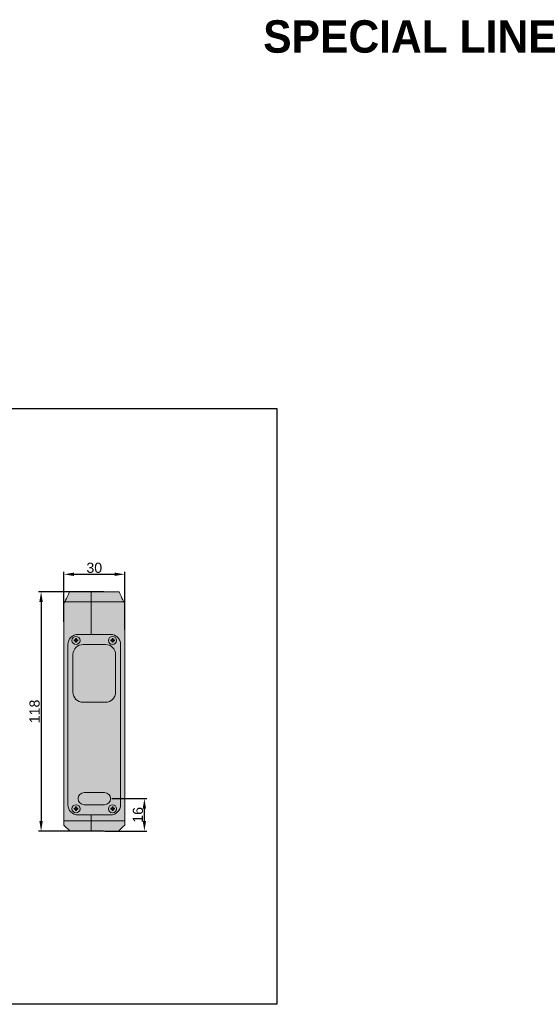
# Model space of a CAD drawing. Header units: millimetres. Extents: x 1690 to 10670, y 1931 to 4673.
# Tile 2 of 48: x 1994 to 2250, y 3113 to 3598. Entities that reach past the tile are written whole.
import ezdxf

# ---------------------------------------------------------------- set-up
doc = ezdxf.new("R2010")
doc.units = ezdxf.units.MM
doc.styles.get("Standard").update_dxf_attribs({"font": 'arial.ttf'})
doc.dimstyles.new('ISO-25', dxfattribs={"dimtxt": 2.5, "dimasz": 2.5, "dimexe": 1.25, "dimexo": 0.625, "dimtad": 1, "dimdec": 0, "dimtxsty": 'Standard', "dimcen": 2.5, "dimadec": 0, "dimazin": 0, "dimtfac": 1, "dimtdec": 0, "dimtmove": 0, "dimatfit": 3, "dimfxl": 0, "dimarcsym": 0})

# ---------------------------------------------------------------- blocks, each defined once
blk = doc.blocks.new('*D125')
at = {"color": 0, "lineweight": -2, "transparency": 16777216}
for p, q in [((2035.64, 3316.07), (2003.44, 3316.07)), ((2004.69, 3311.07), (2004.69, 3203.07)), ((2035.54, 3198.07), (2003.44, 3198.07))]:
    blk.add_line(p, q, dxfattribs=at)
at = {"color": 0, "transparency": 16777216}
for points in [[(2003.85, 3311.07), (2005.52, 3311.07), (2004.69, 3316.07)], [(2003.85, 3203.07), (2005.52, 3203.07), (2004.69, 3198.07)]]:
    blk.add_solid(points, dxfattribs=at)
at = {"layer": 'Defpoints', "color": 0, "transparency": 16777216}
for p in [(2036.27, 3316.07), (2004.69, 3198.07), (2036.17, 3198.07)]:
    blk.add_point(p, dxfattribs=at)
at = {"color": 0, "transparency": 16777216, "insert": (2001.51, 3257.07), "char_height": 5, "attachment_point": 5, "rotation": 90}
blk.add_mtext('118', dxfattribs=at)
blk = doc.blocks.new('*D126')
at = {"color": 0, "lineweight": -2, "transparency": 16777216}
for p, q in [((2015.92, 3301.25), (2015.92, 3325.94)), ((2045.92, 3297.44), (2045.92, 3325.94)), ((2020.92, 3324.69), (2040.92, 3324.69))]:
    blk.add_line(p, q, dxfattribs=at)
at = {"color": 0, "transparency": 16777216}
for points in [[(2020.92, 3325.52), (2020.92, 3323.85), (2015.92, 3324.69)], [(2040.92, 3325.52), (2040.92, 3323.85), (2045.92, 3324.69)]]:
    blk.add_solid(points, dxfattribs=at)
at = {"layer": 'Defpoints', "color": 0, "transparency": 16777216}
for p in [(2045.92, 3324.69), (2015.92, 3300.62), (2045.92, 3296.81)]:
    blk.add_point(p, dxfattribs=at)
at = {"color": 0, "transparency": 16777216, "insert": (2030.92, 3327.87), "char_height": 5, "attachment_point": 5}
blk.add_mtext('30', dxfattribs=at)
blk = doc.blocks.new('*D199')
at = {"color": 0, "lineweight": -2, "transparency": 16777216}
for p, q in [((2039.54, 3214.07), (2056.88, 3214.07)), ((2055.63, 3203.07), (2055.63, 3209.07)), ((2036.17, 3198.07), (2056.88, 3198.07))]:
    blk.add_line(p, q, dxfattribs=at)
at = {"color": 0, "transparency": 16777216}
for points in [[(2054.8, 3209.07), (2056.47, 3209.07), (2055.63, 3214.07)], [(2054.8, 3203.07), (2056.47, 3203.07), (2055.63, 3198.07)]]:
    blk.add_solid(points, dxfattribs=at)
at = {"layer": 'Defpoints', "color": 0, "transparency": 16777216}
for p in [(2038.92, 3214.07), (2055.63, 3214.07), (2035.54, 3198.07)]:
    blk.add_point(p, dxfattribs=at)
at = {"color": 0, "transparency": 16777216, "insert": (2052.45, 3206.07), "char_height": 5, "attachment_point": 5, "rotation": 90}
blk.add_mtext('16', dxfattribs=at)

msp = doc.modelspace()

# ---------------------------------------------------------------- hatches: boundary and pattern name
h = msp.add_hatch(color=254)
h.dxf.hatch_style = 1
h.paths.add_polyline_path([(2044.16, 3313.84), (2043.8, 3314.6), (2043.51, 3315.22), (2043.3, 3315.69), (2043.16, 3315.97), (2043.12, 3316.07), (2029.42, 3316.07), (2029.42, 3311.07), (2045.45, 3311.07), (2045, 3312.04), (2044.56, 3312.98)])
h.paths.add_polyline_path([(2029.42, 3316.06), (2028.62, 3316.06), (2018.72, 3316.07), (2018.68, 3315.99), (2018.57, 3315.77), (2018.4, 3315.4), (2018.17, 3314.9), (2017.88, 3314.28), (2017.55, 3313.57), (2017.18, 3312.78), (2016.79, 3311.94), (2016.38, 3311.07), (2029.42, 3311.07)])
h = msp.add_hatch(color=254)
h.dxf.hatch_style = 1
h.paths.add_polyline_path([(2045.92, 3310.07), (2045.45, 3311.07), (2029.42, 3311.07), (2029.42, 3295.07), (2038.92, 3295.07, -0.414051), (2043.92, 3290.07), (2043.92, 3211.07, -0.414262), (2038.92, 3206.07), (2029.42, 3206.07), (2029.42, 3203.07), (2045.92, 3203.07)])
h.paths.add_polyline_path([(2029.42, 3311.07), (2016.38, 3311.07), (2015.92, 3310.07), (2015.92, 3203.07), (2029.42, 3203.07), (2029.42, 3206.07), (2022.92, 3206.07, -0.414329), (2017.92, 3211.07), (2017.92, 3211.07), (2017.92, 3290.07, -0.414214), (2022.92, 3295.07), (2022.92, 3295.07), (2029.42, 3295.07)])
h = msp.add_hatch(color=254)
h.dxf.hatch_style = 1
h.paths.add_polyline_path([(2043.92, 3290.07, 0.414051), (2038.92, 3295.07), (2029.42, 3295.07), (2022.92, 3295.07, 0.414214), (2017.92, 3290.07), (2017.92, 3211.07, 0.414329), (2022.92, 3206.07), (2029.42, 3206.07), (2038.92, 3206.07, 0.414262), (2043.92, 3211.07)])
h.paths.add_polyline_path([(2025.42, 3261.57, -0.414258), (2020.42, 3266.57), (2020.42, 3285.07, -0.414006), (2025.41, 3290.07), (2036.41, 3290.07, -0.41436), (2041.42, 3285.07), (2041.42, 3266.57, -0.41423), (2036.42, 3261.57)], flags=16)
h.paths.add_polyline_path([(2035.92, 3217.07, -1.000062), (2035.92, 3211.07), (2025.92, 3211.07, -0.999938), (2025.92, 3217.07)], flags=16)
h.paths.add_polyline_path([(2023.92, 3209.07, -1), (2019.92, 3209.07, -1)], flags=16)
h.paths.add_polyline_path([(2041.92, 3209.07, -1), (2037.92, 3209.07, -1)], flags=16)
h.paths.add_polyline_path([(2022.47, 3209.13), (2022.63, 3209.13), (2022.82, 3209.32), (2022.47, 3209.32)], flags=0)
h.paths.add_polyline_path([(2021.02, 3209.32), (2021.21, 3209.13), (2021.37, 3209.13), (2021.37, 3209.32)], flags=0)
h.paths.add_polyline_path([(2022.17, 3209.97), (2022.17, 3209.62), (2021.98, 3209.62), (2021.98, 3209.78), (2021.86, 3209.78), (2021.86, 3209.62), (2021.67, 3209.62), (2021.67, 3209.97)], flags=0)
h.paths.add_polyline_path([(2019.92, 3292.07, -1), (2023.92, 3292.07, -1)], flags=16)
h.paths.add_polyline_path([(2040.47, 3209.13), (2040.63, 3209.13), (2040.82, 3209.32), (2040.47, 3209.32)], flags=0)
h.paths.add_polyline_path([(2039.37, 3208.82), (2039.37, 3208.82), (2039.37, 3208.82, -0.41424), (2039.67, 3208.52), (2039.67, 3208.52), (2039.67, 3208.52, 0.414213)], flags=0)
h.paths.add_polyline_path([(2039.37, 3209.32), (2039.37, 3209.13, 0.414213), (2039.86, 3209.62), (2039.67, 3209.62, -0.414213)], flags=0)
h.paths.add_polyline_path([(2039.67, 3209.97), (2040.17, 3209.97), (2040.17, 3209.62), (2039.98, 3209.62), (2039.98, 3209.78), (2039.86, 3209.78)], flags=0)
h.paths.add_polyline_path([(2022.17, 3208.52), (2022.17, 3208.52), (2022.17, 3208.52, -0.4142), (2022.47, 3208.82), (2022.47, 3208.82), (2022.47, 3208.82, 0.414214)], flags=0)
h.paths.add_polyline_path([(2021.37, 3208.82), (2021.37, 3208.82), (2021.37, 3208.82, -0.414083), (2021.67, 3208.52), (2021.67, 3208.52), (2021.67, 3208.52, 0.414214)], flags=0)
h.paths.add_polyline_path([(2022.17, 3208.17), (2021.67, 3208.17), (2021.92, 3208.42)], flags=0)
h.paths.add_polyline_path([(2037.92, 3292.07, -1), (2041.92, 3292.07, -1)], flags=16)
h.paths.add_polyline_path([(2039.02, 3209.32), (2039.27, 3209.07), (2039.21, 3209.01), (2039.37, 3209.01, -0.414214), (2039.86, 3208.52), (2039.86, 3208.36), (2039.98, 3208.36), (2039.98, 3208.52, -0.414214), (2040.47, 3209.01), (2040.63, 3209.01), (2040.82, 3208.82), (2040.47, 3208.82, 0.414046), (2040.17, 3208.52), (2040.17, 3208.17), (2039.67, 3208.17), (2039.86, 3208.36), (2039.86, 3208.52, 0.414214), (2039.37, 3209.01), (2039.21, 3209.01), (2039.02, 3208.82)], flags=0)
h.paths.add_polyline_path([(2021.37, 3291.82), (2021.37, 3291.82), (2021.37, 3291.82, -0.414881), (2021.67, 3291.52), (2021.67, 3291.52), (2021.67, 3291.52, 0.414213)], flags=0)
h.paths.add_polyline_path([(2021.02, 3292.32), (2021.21, 3292.13), (2021.37, 3292.13), (2021.37, 3292.32)], flags=0)
h.paths.add_polyline_path([(2022.47, 3291.82), (2022.47, 3291.82), (2022.47, 3291.82, 0.414213), (2022.17, 3291.52), (2022.17, 3291.52), (2022.17, 3291.52, -0.413402)], flags=0)
h.paths.add_polyline_path([(2022.47, 3292.13), (2022.63, 3292.13), (2022.82, 3292.32), (2022.47, 3292.32)], flags=0)
h.paths.add_polyline_path([(2022.17, 3291.17), (2021.67, 3291.17), (2021.92, 3291.42)], flags=0)
h.paths.add_polyline_path([(2039.37, 3291.82), (2039.37, 3291.82), (2039.37, 3291.82, -0.415038), (2039.67, 3291.52), (2039.67, 3291.52), (2039.67, 3291.52, 0.414213)], flags=0)
h.paths.add_polyline_path([(2039.37, 3292.32), (2039.37, 3292.13, 0.414211), (2039.86, 3292.62), (2039.67, 3292.62, -0.41421)], flags=0)
h.paths.add_polyline_path([(2040.47, 3292.13), (2040.63, 3292.13), (2040.82, 3292.32), (2040.47, 3292.32)], flags=0)
h.paths.add_polyline_path([(2039.67, 3291.17), (2039.86, 3291.36), (2039.86, 3291.52, 0.414974), (2039.37, 3292.01), (2039.21, 3292.01), (2039.02, 3291.82), (2039.02, 3292.32), (2039.27, 3292.07), (2039.21, 3292.01), (2039.37, 3292.01, -0.414974), (2039.86, 3291.52), (2039.86, 3291.52), (2039.86, 3291.36), (2039.98, 3291.36), (2039.98, 3291.52), (2039.98, 3291.52, -0.413453), (2040.47, 3292.01), (2040.63, 3292.01), (2040.82, 3291.82), (2040.47, 3291.82, 0.413249), (2040.17, 3291.52), (2040.17, 3291.17)], flags=0)
h.paths.add_polyline_path([(2021.98, 3292.78), (2021.86, 3292.78), (2021.86, 3292.62), (2021.67, 3292.62), (2021.67, 3292.97), (2022.17, 3292.97), (2022.17, 3292.62), (2021.98, 3292.62)], flags=0)
h.paths.add_polyline_path([(2039.98, 3292.62), (2039.98, 3292.78), (2039.86, 3292.78), (2039.67, 3292.97), (2040.17, 3292.97), (2040.17, 3292.62)], flags=0)
h = msp.add_hatch(color=254)
h.dxf.hatch_style = 1
h.paths.add_polyline_path([(2037.92, 3292.07, 1), (2041.92, 3292.07, 1)])
h.paths.add_polyline_path([(2039.37, 3292.32), (2039.37, 3292.13, 0.414211), (2039.86, 3292.62), (2039.67, 3292.62, -0.41421)], flags=16)
h.paths.add_polyline_path([(2039.67, 3291.52), (2039.67, 3291.52), (2039.67, 3291.52, 0.414213), (2039.37, 3291.82), (2039.37, 3291.82), (2039.37, 3291.82, -0.415038)], flags=16)
h.paths.add_polyline_path([(2040.47, 3292.13), (2040.63, 3292.13), (2040.82, 3292.32), (2040.47, 3292.32)], flags=16)
h.paths.add_polyline_path([(2039.02, 3292.32), (2039.21, 3292.13), (2039.21, 3292.01), (2039.37, 3292.01, -0.414974), (2039.86, 3291.52), (2039.86, 3291.52), (2039.86, 3291.36), (2039.98, 3291.36), (2039.98, 3291.52), (2039.98, 3291.52, -0.413453), (2040.47, 3292.01), (2040.63, 3292.01), (2040.82, 3291.82), (2040.47, 3291.82, 0.413249), (2040.17, 3291.52), (2040.17, 3291.17), (2039.67, 3291.17), (2039.86, 3291.36), (2039.86, 3291.52, 0.414974), (2039.37, 3292.01), (2039.21, 3292.01), (2039.02, 3291.82)], flags=16)
h.paths.add_polyline_path([(2039.67, 3292.97), (2040.17, 3292.97), (2040.17, 3292.62), (2039.98, 3292.62), (2039.98, 3292.78), (2039.86, 3292.78)], flags=16)
h.paths.add_polyline_path([(2019.92, 3292.07, 1), (2023.92, 3292.07, 1)])
h.paths.add_polyline_path([(2022.47, 3292.13), (2022.63, 3292.13), (2022.82, 3292.32), (2022.47, 3292.32)], flags=16)
h.paths.add_polyline_path([(2021.02, 3292.32), (2021.21, 3292.13), (2021.37, 3292.13), (2021.37, 3292.32)], flags=16)
h.paths.add_polyline_path([(2021.67, 3292.97), (2022.17, 3292.97), (2022.17, 3292.62), (2021.98, 3292.62), (2021.98, 3292.78), (2021.86, 3292.78), (2021.86, 3292.62), (2021.67, 3292.62)], flags=16)
h.paths.add_polyline_path([(2021.67, 3291.52), (2021.67, 3291.52), (2021.67, 3291.52, 0.414213), (2021.37, 3291.82), (2021.37, 3291.82), (2021.37, 3291.82, -0.414881)], flags=16)
h.paths.add_polyline_path([(2022.47, 3291.82), (2022.47, 3291.82), (2022.47, 3291.82, 0.414213), (2022.17, 3291.52), (2022.17, 3291.52), (2022.17, 3291.52, -0.413402)], flags=16)
h.paths.add_polyline_path([(2021.86, 3291.36), (2021.98, 3291.36), (2022.17, 3291.17), (2021.67, 3291.17)], flags=16)
h.paths.add_polyline_path([(2037.92, 3209.07, 1), (2041.92, 3209.07, 1)])
h.paths.add_polyline_path([(2039.37, 3208.82), (2039.37, 3208.82), (2039.37, 3208.82, -0.41424), (2039.67, 3208.52), (2039.67, 3208.52), (2039.67, 3208.52, 0.414213)], flags=16)
h.paths.add_polyline_path([(2039.37, 3209.32), (2039.37, 3209.13, 0.414213), (2039.86, 3209.62), (2039.67, 3209.62, -0.414213)], flags=16)
h.paths.add_polyline_path([(2040.47, 3209.13), (2040.63, 3209.13), (2040.82, 3209.32), (2040.47, 3209.32)], flags=16)
h.paths.add_polyline_path([(2040.82, 3208.82), (2040.47, 3208.82, 0.414046), (2040.17, 3208.52), (2040.17, 3208.17), (2039.67, 3208.17), (2039.86, 3208.36), (2039.86, 3208.52, 0.414214), (2039.37, 3209.01), (2039.21, 3209.01), (2039.02, 3208.82), (2039.02, 3209.32), (2039.21, 3209.13), (2039.21, 3209.01), (2039.37, 3209.01, -0.414214), (2039.86, 3208.52), (2039.86, 3208.36), (2039.98, 3208.36), (2039.98, 3208.52, -0.414214), (2040.47, 3209.01), (2040.63, 3209.01)], flags=16)
h.paths.add_polyline_path([(2040.17, 3209.97), (2039.98, 3209.78), (2039.98, 3209.62), (2040.17, 3209.62)], flags=16)
h.paths.add_polyline_path([(2019.92, 3209.07, 1), (2023.92, 3209.07, 1)])
h.paths.add_polyline_path([(2022.47, 3209.13), (2022.63, 3209.13), (2022.82, 3209.32), (2022.47, 3209.32)], flags=16)
h.paths.add_polyline_path([(2021.02, 3209.32), (2021.21, 3209.13), (2021.37, 3209.13), (2021.37, 3209.32)], flags=16)
h.paths.add_polyline_path([(2021.67, 3209.97), (2022.17, 3209.97), (2022.17, 3209.62), (2021.98, 3209.62), (2021.98, 3209.78), (2021.86, 3209.78), (2021.86, 3209.62), (2021.67, 3209.62)], flags=16)
h.paths.add_polyline_path([(2022.47, 3208.82), (2022.47, 3208.82), (2022.47, 3208.82, 0.414214), (2022.17, 3208.52), (2022.17, 3208.52), (2022.17, 3208.52, -0.4142)], flags=16)
h.paths.add_polyline_path([(2021.37, 3208.82), (2021.37, 3208.82), (2021.37, 3208.82, -0.414083), (2021.67, 3208.52), (2021.67, 3208.52), (2021.67, 3208.52, 0.414214)], flags=16)
h.paths.add_polyline_path([(2021.86, 3208.36), (2021.98, 3208.36), (2022.17, 3208.17), (2021.67, 3208.17)], flags=16)
at = {"true_color": 0xff7575}
h = msp.add_hatch(color=11, dxfattribs=at)
h.dxf.hatch_style = 1
h.paths.add_polyline_path([(2041.42, 3285.07, 0.41436), (2036.41, 3290.07), (2025.41, 3290.07, 0.414006), (2020.42, 3285.07), (2020.42, 3266.57, 0.414258), (2025.42, 3261.57), (2036.42, 3261.57, 0.41423), (2041.42, 3266.57)])
h.paths.add_polyline_path([(2025.92, 3217.07, 0.999938), (2025.92, 3211.07), (2035.92, 3211.07, 1.000062), (2035.92, 3217.07)])
h = msp.add_hatch(color=254)
h.dxf.hatch_style = 1
h.paths.add_polyline_path([(2045.19, 3200.34), (2045.92, 3201.07), (2045.92, 3203.07), (2029.42, 3203.07), (2029.42, 3198.07), (2042.92, 3198.07), (2042.99, 3198.14), (2043.19, 3198.34), (2043.52, 3198.67), (2043.97, 3199.12), (2044.54, 3199.69)])
h.paths.add_polyline_path([(2029.42, 3203.07), (2015.92, 3203.07), (2015.92, 3201.07), (2016.65, 3200.34), (2017.3, 3199.69), (2017.86, 3199.12), (2018.31, 3198.67), (2018.65, 3198.34), (2018.85, 3198.14), (2018.92, 3198.07), (2028.62, 3198.07), (2028.62, 3198.07), (2029.42, 3198.07)])

# ---------------------------------------------------------------- linework, layer by layer
at = {"color": 7, "linetype": 'Continuous', "lineweight": 15}
for p, q in [((2018.72, 3316.07), (2028.62, 3316.07)), ((2028.62, 3316.06), (2028.62, 3316.07)), ((2028.62, 3316.07), (2029.42, 3316.07)), ((2028.62, 3316.06), (2029.42, 3316.06)), ((2029.42, 3311.07), (2029.42, 3316.07)), ((2029.42, 3316.07), (2043.12, 3316.07)), ((2029.42, 3316.06), (2029.42, 3311.07)), ((2016.38, 3311.07), (2015.92, 3310.07)), ((2029.42, 3311.07), (2016.38, 3311.07)), ((2045.45, 3311.07), (2029.42, 3311.07)), ((2029.42, 3311.07), (2029.42, 3295.07)), ((2045.92, 3310.07), (2045.45, 3311.07)), ((2015.92, 3310.07), (2015.92, 3203.07)), ((2045.92, 3310.07), (2045.92, 3203.07)), ((2021.37, 3292.32), (2021.02, 3292.32)), ((2021.02, 3292.32), (2021.02, 3291.82)), ((2021.21, 3292.13), (2021.02, 3292.32)), ((2021.21, 3292.01), (2021.02, 3291.82)), ((2021.02, 3291.82), (2021.37, 3291.82)), ((2021.21, 3292.13), (2021.21, 3292.01)), ((2021.37, 3292.13), (2021.21, 3292.13)), ((2021.21, 3292.01), (2021.37, 3292.01)), ((2021.37, 3292.13), (2021.37, 3292.32)), ((2021.37, 3292.01), (2021.37, 3291.82)), ((2022.17, 3292.97), (2021.67, 3292.97)), ((2021.67, 3292.97), (2021.67, 3292.62)), ((2021.86, 3292.78), (2021.67, 3292.97)), ((2021.86, 3292.62), (2021.67, 3292.62)), ((2021.67, 3291.52), (2021.67, 3291.17)), ((2021.86, 3291.52), (2021.67, 3291.52)), ((2021.86, 3291.36), (2021.67, 3291.17)), ((2021.67, 3291.17), (2022.17, 3291.17)), ((2021.86, 3292.78), (2021.86, 3292.62)), ((2021.98, 3292.78), (2021.86, 3292.78)), ((2021.86, 3291.52), (2021.86, 3291.36)), ((2021.86, 3291.36), (2021.98, 3291.36)), ((2021.98, 3292.78), (2022.17, 3292.97)), ((2021.98, 3292.62), (2021.98, 3292.78)), ((2021.98, 3292.62), (2022.17, 3292.62)), ((2021.98, 3291.36), (2021.98, 3291.52)), ((2021.98, 3291.52), (2022.17, 3291.52)), ((2021.98, 3291.36), (2022.17, 3291.17)), ((2022.17, 3292.62), (2022.17, 3292.97)), ((2022.17, 3291.17), (2022.17, 3291.52)), ((2022.82, 3292.32), (2022.47, 3292.32)), ((2022.47, 3292.13), (2022.47, 3292.32)), ((2022.63, 3292.13), (2022.47, 3292.13)), ((2022.47, 3292.01), (2022.47, 3291.82)), ((2022.47, 3292.01), (2022.63, 3292.01)), ((2022.47, 3291.82), (2022.82, 3291.82)), ((2022.63, 3292.13), (2022.82, 3292.32)), ((2022.63, 3292.01), (2022.63, 3292.13)), ((2022.63, 3292.01), (2022.82, 3291.82)), ((2022.82, 3291.82), (2022.82, 3292.32)), ((2038.92, 3295.07), (2022.92, 3295.07)), ((2029.42, 3295.07), (2022.92, 3295.07)), ((2038.92, 3295.07), (2029.42, 3295.07)), ((2039.21, 3292.13), (2039.02, 3292.32)), ((2039.37, 3292.32), (2039.02, 3292.32)), ((2039.02, 3292.32), (2039.02, 3291.82)), ((2039.21, 3292.01), (2039.02, 3291.82)), ((2039.02, 3291.82), (2039.37, 3291.82)), ((2039.37, 3292.13), (2039.21, 3292.13)), ((2039.21, 3292.13), (2039.21, 3292.01)), ((2039.21, 3292.01), (2039.37, 3292.01)), ((2039.37, 3292.13), (2039.37, 3292.32)), ((2039.37, 3292.01), (2039.37, 3291.82)), ((2039.86, 3292.78), (2039.67, 3292.97)), ((2040.17, 3292.97), (2039.67, 3292.97)), ((2039.67, 3292.97), (2039.67, 3292.62)), ((2039.86, 3292.62), (2039.67, 3292.62)), ((2039.67, 3291.52), (2039.67, 3291.17)), ((2039.86, 3291.52), (2039.67, 3291.52)), ((2039.86, 3291.36), (2039.67, 3291.17)), ((2039.67, 3291.17), (2040.17, 3291.17)), ((2039.98, 3292.78), (2039.86, 3292.78)), ((2039.86, 3292.78), (2039.86, 3292.62)), ((2039.86, 3291.52), (2039.86, 3291.36)), ((2039.86, 3291.36), (2039.98, 3291.36)), ((2039.98, 3292.78), (2040.17, 3292.97)), ((2039.98, 3292.62), (2039.98, 3292.78)), ((2039.98, 3292.62), (2040.17, 3292.62)), ((2039.98, 3291.36), (2039.98, 3291.52)), ((2039.98, 3291.52), (2040.17, 3291.52)), ((2039.98, 3291.36), (2040.17, 3291.17)), ((2040.17, 3292.62), (2040.17, 3292.97)), ((2040.17, 3291.17), (2040.17, 3291.52)), ((2040.47, 3292.13), (2040.47, 3292.32)), ((2040.82, 3292.32), (2040.47, 3292.32)), ((2040.63, 3292.13), (2040.47, 3292.13)), ((2040.47, 3292.01), (2040.47, 3291.82)), ((2040.47, 3292.01), (2040.63, 3292.01)), ((2040.47, 3291.82), (2040.82, 3291.82)), ((2040.63, 3292.13), (2040.82, 3292.32)), ((2040.63, 3292.01), (2040.63, 3292.13)), ((2040.63, 3292.01), (2040.82, 3291.82)), ((2040.82, 3291.82), (2040.82, 3292.32)), ((2017.92, 3290.07), (2017.92, 3211.07)), ((2025.42, 3290.07), (2036.42, 3290.07)), ((2043.92, 3211.07), (2043.92, 3290.07)), ((2020.42, 3266.57), (2020.42, 3285.07)), ((2041.42, 3285.07), (2041.42, 3266.57)), ((2036.42, 3261.57), (2025.42, 3261.57)), ((2025.92, 3217.07), (2035.92, 3217.07)), ((2021.37, 3209.32), (2021.02, 3209.32)), ((2021.02, 3209.32), (2021.02, 3208.82)), ((2021.21, 3209.13), (2021.02, 3209.32)), ((2021.21, 3209.01), (2021.02, 3208.82)), ((2021.02, 3208.82), (2021.37, 3208.82)), ((2021.21, 3209.13), (2021.21, 3209.01)), ((2021.37, 3209.13), (2021.21, 3209.13)), ((2021.21, 3209.01), (2021.37, 3209.01)), ((2021.37, 3209.13), (2021.37, 3209.32)), ((2021.37, 3209.01), (2021.37, 3208.82)), ((2021.86, 3209.78), (2021.67, 3209.97)), ((2022.17, 3209.97), (2021.67, 3209.97)), ((2021.67, 3209.97), (2021.67, 3209.62)), ((2021.86, 3209.62), (2021.67, 3209.62)), ((2021.98, 3209.78), (2021.86, 3209.78)), ((2021.86, 3209.78), (2021.86, 3209.62)), ((2021.98, 3209.78), (2022.17, 3209.97)), ((2021.98, 3209.62), (2021.98, 3209.78)), ((2021.98, 3209.62), (2022.17, 3209.62)), ((2022.17, 3209.62), (2022.17, 3209.97)), ((2022.82, 3209.32), (2022.47, 3209.32)), ((2022.47, 3209.13), (2022.47, 3209.32)), ((2022.63, 3209.13), (2022.47, 3209.13)), ((2022.47, 3209.01), (2022.47, 3208.82)), ((2022.47, 3209.01), (2022.63, 3209.01)), ((2022.47, 3208.82), (2022.82, 3208.82)), ((2022.63, 3209.13), (2022.82, 3209.32)), ((2022.63, 3209.01), (2022.63, 3209.13)), ((2022.63, 3209.01), (2022.82, 3208.82)), ((2022.82, 3208.82), (2022.82, 3209.32)), ((2035.92, 3211.07), (2025.92, 3211.07)), ((2039.21, 3209.13), (2039.02, 3209.32)), ((2039.02, 3209.32), (2039.02, 3208.82)), ((2039.37, 3209.32), (2039.02, 3209.32)), ((2039.21, 3209.01), (2039.02, 3208.82)), ((2039.02, 3208.82), (2039.37, 3208.82)), ((2039.21, 3209.13), (2039.21, 3209.01)), ((2039.37, 3209.13), (2039.21, 3209.13)), ((2039.21, 3209.01), (2039.37, 3209.01)), ((2039.37, 3209.13), (2039.37, 3209.32)), ((2039.37, 3209.01), (2039.37, 3208.82)), ((2039.86, 3209.78), (2039.67, 3209.97)), ((2039.67, 3209.97), (2039.67, 3209.62)), ((2040.17, 3209.97), (2039.67, 3209.97)), ((2039.86, 3209.62), (2039.67, 3209.62)), ((2039.86, 3209.78), (2039.86, 3209.62)), ((2039.98, 3209.78), (2039.86, 3209.78)), ((2039.98, 3209.78), (2040.17, 3209.97)), ((2039.98, 3209.62), (2039.98, 3209.78)), ((2039.98, 3209.62), (2040.17, 3209.62)), ((2040.17, 3209.62), (2040.17, 3209.97)), ((2040.47, 3209.13), (2040.47, 3209.32)), ((2040.82, 3209.32), (2040.47, 3209.32)), ((2040.63, 3209.13), (2040.47, 3209.13)), ((2040.47, 3209.01), (2040.47, 3208.82)), ((2040.47, 3209.01), (2040.63, 3209.01)), ((2040.47, 3208.82), (2040.82, 3208.82)), ((2040.63, 3209.13), (2040.82, 3209.32)), ((2040.63, 3209.01), (2040.63, 3209.13)), ((2040.63, 3209.01), (2040.82, 3208.82)), ((2040.82, 3208.82), (2040.82, 3209.32)), ((2021.86, 3208.52), (2021.67, 3208.52)), ((2021.67, 3208.52), (2021.67, 3208.17)), ((2021.86, 3208.36), (2021.67, 3208.17)), ((2021.67, 3208.17), (2022.17, 3208.17)), ((2021.86, 3208.52), (2021.86, 3208.36)), ((2021.86, 3208.36), (2021.98, 3208.36)), ((2021.98, 3208.36), (2021.98, 3208.52)), ((2021.98, 3208.52), (2022.17, 3208.52)), ((2021.98, 3208.36), (2022.17, 3208.17)), ((2022.17, 3208.17), (2022.17, 3208.52)), ((2022.92, 3206.07), (2038.92, 3206.07)), ((2022.92, 3206.07), (2029.42, 3206.07)), ((2029.42, 3206.07), (2038.92, 3206.07)), ((2029.42, 3206.07), (2029.42, 3203.07)), ((2039.86, 3208.52), (2039.67, 3208.52)), ((2039.67, 3208.52), (2039.67, 3208.17)), ((2039.86, 3208.36), (2039.67, 3208.17)), ((2039.67, 3208.17), (2040.17, 3208.17)), ((2039.86, 3208.52), (2039.86, 3208.36)), ((2039.86, 3208.36), (2039.98, 3208.36)), ((2039.98, 3208.52), (2040.17, 3208.52)), ((2039.98, 3208.36), (2039.98, 3208.52)), ((2039.98, 3208.36), (2040.17, 3208.17)), ((2040.17, 3208.17), (2040.17, 3208.52)), ((2015.92, 3203.07), (2029.42, 3203.07)), ((2015.92, 3201.07), (2015.92, 3203.07)), ((2029.42, 3198.07), (2029.42, 3203.07)), ((2029.42, 3203.07), (2045.92, 3203.07)), ((2029.42, 3203.07), (2029.42, 3198.07)), ((2045.92, 3203.07), (2045.92, 3201.07)), ((2028.62, 3198.07), (2018.92, 3198.07)), ((2028.62, 3198.07), (2028.62, 3198.07)), ((2029.42, 3198.07), (2028.62, 3198.07)), ((2029.42, 3198.07), (2028.62, 3198.07)), ((2042.92, 3198.07), (2029.42, 3198.07))]:
    msp.add_line(p, q, dxfattribs=at)
at = {"color": 1}
msp.add_lwpolyline([(1690.28, 3406.38), (2121, 3406.38), (2121, 3112.68), (1690.28, 3112.68)], close=True, dxfattribs=at)
at = {"color": 7, "linetype": 'Continuous', "lineweight": 15, "flags": 128}
for points in [[(2016.38, 3311.07), (2016.79, 3311.94), (2017.18, 3312.78), (2017.55, 3313.57), (2017.88, 3314.28), (2018.17, 3314.9), (2018.4, 3315.4), (2018.57, 3315.77), (2018.68, 3315.99), (2018.72, 3316.07)], [(2043.12, 3316.07), (2043.16, 3315.97), (2043.3, 3315.69), (2043.51, 3315.22), (2043.8, 3314.6), (2044.16, 3313.84), (2044.56, 3312.98), (2045, 3312.04), (2045.45, 3311.07)], [(2015.92, 3201.07), (2016.65, 3200.34), (2017.3, 3199.69), (2017.86, 3199.12), (2018.31, 3198.67), (2018.65, 3198.34), (2018.85, 3198.14), (2018.92, 3198.07)], [(2042.92, 3198.07), (2042.99, 3198.14), (2043.19, 3198.34), (2043.52, 3198.67), (2043.97, 3199.12), (2044.54, 3199.69), (2045.19, 3200.34), (2045.92, 3201.07)]]:
    msp.add_lwpolyline(points, dxfattribs=at)
at = {"color": 7, "linetype": 'Continuous', "lineweight": 15}
for centre in [(2021.92, 3292.07), (2039.92, 3292.07), (2021.92, 3209.07), (2039.92, 3209.07)]:
    msp.add_circle(centre, 2, dxfattribs=at)
for centre, radius, start, end in [((2022.92, 3290.07), 5, 90, 180), ((2021.37, 3292.62), 0.3, 270, 0), ((2021.37, 3292.62), 0.491, 270, 0), ((2021.37, 3291.52), 0.491, 0, 90), ((2021.37, 3291.52), 0.3, 0, 90), ((2022.47, 3292.62), 0.491, 180, 270), ((2022.47, 3291.52), 0.491, 90, 180), ((2022.47, 3292.62), 0.3, 180, 270), ((2022.47, 3291.52), 0.3, 90, 180), ((2038.92, 3290.07), 5, 0, 90), ((2039.37, 3292.62), 0.491, 270, 0), ((2039.37, 3292.62), 0.3, 270, 0), ((2039.37, 3291.52), 0.491, 0, 90), ((2039.37, 3291.52), 0.3, 0, 90), ((2040.47, 3292.62), 0.491, 180, 270), ((2040.47, 3291.52), 0.491, 90, 180), ((2040.47, 3292.62), 0.3, 180, 270), ((2040.47, 3291.52), 0.3, 90, 180), ((2025.42, 3285.07), 5, 90, 180), ((2036.42, 3285.07), 5, 0, 90), ((2025.42, 3266.57), 5, 180, 270), ((2036.42, 3266.57), 5, 270, 0), ((2025.92, 3214.07), 3, 90, 270), ((2035.92, 3214.07), 3, 270, 90), ((2022.92, 3211.07), 5, 180, 270), ((2021.37, 3209.62), 0.3, 270, 0), ((2021.37, 3209.62), 0.491, 270, 0), ((2021.37, 3208.52), 0.491, 0, 90), ((2021.37, 3208.52), 0.3, 0, 90), ((2022.47, 3209.62), 0.491, 180, 270), ((2022.47, 3208.52), 0.491, 90, 180), ((2022.47, 3209.62), 0.3, 180, 270), ((2022.47, 3208.52), 0.3, 90, 180), ((2038.92, 3211.07), 5, 270, 0), ((2039.37, 3209.62), 0.491, 270, 0), ((2039.37, 3209.62), 0.3, 270, 0), ((2039.37, 3208.52), 0.491, 0, 90), ((2039.37, 3208.52), 0.3, 0, 90), ((2040.47, 3209.62), 0.491, 180, 270), ((2040.47, 3208.52), 0.491, 90, 180), ((2040.47, 3209.62), 0.3, 180, 270), ((2040.47, 3208.52), 0.3, 90, 180)]:
    msp.add_arc(centre, radius, start, end, dxfattribs=at)

# ---------------------------------------------------------------- texts
at = {"color": 1, "insert": (2114.18, 3597.82), "char_height": 16, "width": 256.4869, "attachment_point": 1}
msp.add_mtext('{\\f@Arial Unicode MS|b1|i0|c0|p34;SPECIAL LINE}', dxfattribs=at)

# ---------------------------------------------------------------- dimensions: what is measured, and where the dimension line sits
dim = msp.add_linear_dim(base=(2045.92, 3324.69), p1=(2015.92, 3300.62), p2=(2045.92, 3296.81), dimstyle='ISO-25', override={"dimtxt": 5, "dimasz": 5, "dimdec": 1})
dim.commit()
dim.dimension.update_dxf_attribs({"geometry": '*D126', "text_midpoint": (2030.92, 3327.87)})
for base, p1, p2, picture, middle in [((2004.69, 3198.07), (2036.27, 3316.07), (2036.17, 3198.07), '*D125', (2001.51, 3257.07)), ((2055.63, 3214.07), (2035.54, 3198.07), (2038.92, 3214.07), '*D199', (2052.45, 3206.07))]:
    dim = msp.add_linear_dim(base=base, p1=p1, p2=p2, angle=90, dimstyle='ISO-25', override={"dimtxt": 5, "dimasz": 5, "dimdec": 1})
    dim.commit()
    dim.dimension.update_dxf_attribs({"geometry": picture, "text_midpoint": middle})

doc.saveas('drawing.dxf')
